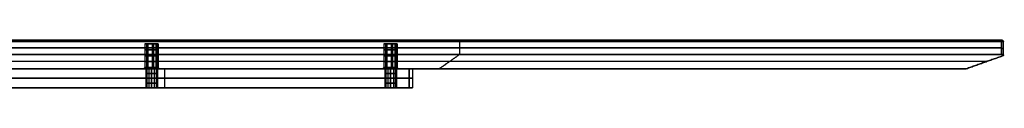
# Model space of a CAD drawing. Header units: millimetres. Extents: x -458 to 459, y -7 to 710.
# Tile 14 of 14: x 45 to 459, y 690 to 710. Entities that reach past the tile are written whole.
import ezdxf

# ---------------------------------------------------------------- set-up
doc = ezdxf.new("R2010")
doc.units = ezdxf.units.MM
doc.header["$MEASUREMENT"] = 0
doc.layers.add('IGES LEVEL 10', color=7, linetype='Continuous')
doc.layers.add('IGES LEVEL 8', color=7, linetype='Continuous')

msp = doc.modelspace()

# ---------------------------------------------------------------- linework, layer by layer
at = {"layer": 'IGES LEVEL 10', "extrusion": (0, 1, 0)}
for centre, radius, start, end in [((-100.41, 100.41, 708.5), 2.85, 225, 45), ((-100.41, -100.41, 708.5), 2.85, 225, 45), ((-100.41, -100.41, 708.5), 2.85, 45, 225), ((-100.41, 100.41, 708.5), 2.85, 45, 225), ((-200.82, 0, 708.5), 2.85, 225, 45), ((-200.82, 0, 708.5), 2.85, 45, 225), ((-455.38, 0, 710), 2.5, 135, 225), ((-455.38, 0, 709.5), 3, 135, 225), ((-100.41, -100.41, 698), 3.35, 225, 45), ((-100.41, 100.41, 698), 3.35, 225, 45), ((-100.41, 100.41, 698.5), 2.85, 225, 45), ((-100.41, -100.41, 698.5), 2.85, 225, 45), ((-100.41, 100.41, 698), 3.35, 45, 225), ((-100.41, -100.41, 698), 3.35, 45, 225), ((-100.41, 100.41, 698.5), 2.85, 45, 225), ((-100.41, -100.41, 698.5), 2.85, 45, 225), ((-200.82, 0, 698), 3.35, 225, 45), ((-200.82, 0, 698.5), 2.85, 225, 45), ((-200.82, 0, 698), 3.35, 45, 225), ((-200.82, 0, 698.5), 2.85, 45, 225)]:
    msp.add_arc(centre, radius, start, end, dxfattribs=at)
at = {"layer": 'IGES LEVEL 10', "color": 253, "extrusion": (0, 1, 0)}
for centre, radius, start, end in [((-100.41, 100.41, 708.5), 2.85, 225, 45), ((-100.41, 100.41, 708.5), 2.85, 225, 45), ((-100.41, -100.41, 708.5), 2.85, 225, 45), ((-100.41, -100.41, 708.5), 2.85, 225, 45), ((-100.41, 100.41, 708.5), 2.85, 45, 225), ((-100.41, -100.41, 708.5), 2.85, 45, 225), ((-100.41, -100.41, 708.5), 2.85, 45, 225), ((-100.41, 100.41, 708.5), 2.85, 45, 225), ((-200.82, 0, 708.5), 2.85, 225, 45), ((-200.82, 0, 708.5), 2.85, 225, 45), ((-200.82, 0, 708.5), 2.85, 45, 225), ((-200.82, 0, 708.5), 2.85, 45, 225), ((-455.38, 0, 710), 2.5, 135, 225), ((-455.38, 0, 710), 2.5, 135, 225), ((-455.38, 0, 709.75), 2.75, 135, 225), ((-455.38, 0, 709.5), 3, 135, 225), ((-455.38, 0, 709.5), 3, 135, 225), ((-100.41, 100.41, 706), 2.85, 225, 45), ((-100.41, -100.41, 706), 2.85, 225, 45), ((-100.41, 100.41, 703.5), 2.85, 225, 45), ((-100.41, -100.41, 703.5), 2.85, 225, 45), ((-100.41, -100.41, 706), 2.85, 45, 225), ((-100.41, 100.41, 706), 2.85, 45, 225), ((-100.41, -100.41, 703.5), 2.85, 45, 225), ((-100.41, 100.41, 703.5), 2.85, 45, 225), ((-200.82, 0, 706), 2.85, 225, 45), ((-200.82, 0, 703.5), 2.85, 225, 45), ((-200.82, 0, 706), 2.85, 45, 225), ((-200.82, 0, 703.5), 2.85, 45, 225), ((-455.38, 0, 706.51), 3, 135, 225), ((-100.41, 100.41, 701), 2.85, 225, 45), ((-100.41, -100.41, 701), 2.85, 225, 45), ((-100.41, -100.41, 701), 2.85, 45, 225), ((-100.41, 100.41, 701), 2.85, 45, 225), ((-200.82, 0, 701), 2.85, 225, 45), ((-200.82, 0, 701), 2.85, 45, 225), ((-100.41, -100.41, 698), 3.35, 225, 45), ((-100.41, 100.41, 698), 3.35, 225, 45), ((-100.41, 100.41, 698), 3.35, 225, 45), ((-100.41, -100.41, 698), 3.35, 225, 45), ((-100.41, -100.41, 698.13), 3.22, 225, 45), ((-100.41, 100.41, 698.13), 3.23, 225, 45), ((-100.41, -100.41, 698.25), 3.1, 225, 45), ((-100.41, 100.41, 698.25), 3.1, 225, 45), ((-100.41, -100.41, 698.38), 2.97, 225, 45), ((-100.41, 100.41, 698.38), 2.97, 225, 45), ((-100.41, 100.41, 698.5), 2.85, 225, 45), ((-100.41, 100.41, 698.5), 2.85, 225, 45), ((-100.41, -100.41, 698.5), 2.85, 225, 45), ((-100.41, -100.41, 698.5), 2.85, 225, 45), ((-100.41, 100.41, 698), 3.35, 45, 225), ((-100.41, -100.41, 698), 3.35, 45, 225), ((-100.41, 100.41, 698), 3.35, 45, 225), ((-100.41, -100.41, 698), 3.35, 45, 225), ((-100.41, 100.41, 698.13), 3.23, 45, 225), ((-100.41, -100.41, 698.13), 3.22, 45, 225), ((-100.41, 100.41, 698.25), 3.1, 45, 225), ((-100.41, -100.41, 698.25), 3.1, 45, 225), ((-100.41, 100.41, 698.38), 2.97, 45, 225), ((-100.41, -100.41, 698.38), 2.97, 45, 225), ((-100.41, -100.41, 698.5), 2.85, 45, 225), ((-100.41, 100.41, 698.5), 2.85, 45, 225), ((-100.41, 100.41, 698.5), 2.85, 45, 225), ((-100.41, -100.41, 698.5), 2.85, 45, 225), ((-200.82, 0, 698), 3.35, 225, 45), ((-200.82, 0, 698), 3.35, 225, 45), ((-200.82, 0, 698.13), 3.22, 225, 45), ((-200.82, 0, 698.25), 3.1, 225, 45), ((-200.82, 0, 698.38), 2.98, 225, 45), ((-200.82, 0, 698.5), 2.85, 225, 45), ((-200.82, 0, 698.5), 2.85, 225, 45), ((-200.82, 0, 698), 3.35, 45, 225), ((-200.82, 0, 698), 3.35, 45, 225), ((-200.82, 0, 698.13), 3.22, 45, 225), ((-200.82, 0, 698.25), 3.1, 45, 225), ((-200.82, 0, 698.38), 2.98, 45, 225), ((-200.82, 0, 698.5), 2.85, 45, 225), ((-200.82, 0, 698.5), 2.85, 45, 225)]:
    msp.add_arc(centre, radius, start, end, dxfattribs=at)
at = {"layer": 'IGES LEVEL 10', "color": 253}
for points in [[(-229.46, 710, 229.46), (0, 710), (229.46, 710, -229.46)], [(229.46, 710, 229.46), (0, 710), (-229.46, 710, -229.46)], [(1.77, 710, -457.14), (229.46, 710, -229.46), (457.14, 710, -1.77)], [(457.14, 710, 1.77), (229.46, 710, 229.46), (1.77, 710, 457.14)], [(457.14, 710, -1.77), (229.46, 710, -229.46), (1.77, 710, -457.14)], [(1.77, 710, 457.14), (229.46, 710, 229.46), (457.14, 710, 1.77)], [(457.32, 709.75, -1.94), (229.63, 709.75, -229.63), (1.94, 709.75, -457.32)], [(457.32, 709.75, 1.94), (229.63, 709.75, 229.63), (1.94, 709.75, 457.32)], [(457.5, 709.5, -2.12), (229.81, 709.5, -229.81), (2.12, 709.5, -457.5)], [(2.12, 709.5, 457.5), (229.81, 709.5, 229.81), (457.5, 709.5, 2.12)], [(2.12, 709.5, 457.5), (229.81, 709.5, 229.81), (457.5, 709.5, 2.12)], [(457.5, 709.5, -2.12), (229.81, 709.5, -229.81), (2.12, 709.5, -457.5)], [(97.57, 708.5, 100.13), (97.57, 703.5, 100.13), (97.57, 698.5, 100.13)], [(97.57, 708.5, -100.69), (97.57, 703.5, -100.69), (97.57, 698.5, -100.69)], [(102.42, 708.5, 98.39), (100.41, 708.5, 100.41), (98.39, 708.5, 102.42)], [(102.42, 708.5, 102.42), (100.41, 708.5, 100.41), (98.39, 708.5, 98.39)], [(98.39, 698.5, 102.42), (98.39, 703.5, 102.42), (98.39, 708.5, 102.42)], [(102.42, 708.5, -102.42), (100.41, 708.5, -100.41), (98.39, 708.5, -98.39)], [(102.42, 708.5, -98.39), (100.41, 708.5, -100.41), (98.39, 708.5, -102.42)], [(98.39, 698.5, -98.39), (98.39, 703.5, -98.39), (98.39, 708.5, -98.39)], [(98.39, 708.5, -98.39), (98.39, 703.5, -98.39), (98.39, 698.5, -98.39)], [(98.39, 708.5, 102.42), (98.39, 703.5, 102.42), (98.39, 698.5, 102.42)], [(98.83, 708.5, 98.04), (98.83, 703.5, 98.04), (98.83, 698.5, 98.04)], [(98.83, 708.5, -102.78), (98.83, 703.5, -102.78), (98.83, 698.5, -102.78)], [(100.69, 708.5, -97.57), (100.69, 703.5, -97.57), (100.69, 698.5, -97.57)], [(100.69, 708.5, 103.25), (100.69, 703.5, 103.25), (100.69, 698.5, 103.25)], [(101.24, 708.5, 97.68), (101.24, 703.5, 97.68), (101.24, 698.5, 97.68)], [(101.24, 708.5, -103.14), (101.24, 703.5, -103.14), (101.24, 698.5, -103.14)], [(102.42, 708.5, 98.39), (102.42, 703.5, 98.39), (102.42, 698.5, 98.39)], [(102.42, 708.5, -102.42), (102.42, 703.5, -102.42), (102.42, 698.5, -102.42)], [(102.42, 698.5, -102.42), (102.42, 703.5, -102.42), (102.42, 708.5, -102.42)], [(102.42, 698.5, 98.39), (102.42, 703.5, 98.39), (102.42, 708.5, 98.39)], [(102.78, 708.5, -98.83), (102.78, 703.5, -98.83), (102.78, 698.5, -98.83)], [(102.78, 708.5, 101.99), (102.78, 703.5, 101.99), (102.78, 698.5, 101.99)], [(103.14, 708.5, -101.24), (103.14, 703.5, -101.24), (103.14, 698.5, -101.24)], [(103.14, 708.5, 99.58), (103.14, 703.5, 99.58), (103.14, 698.5, 99.58)], [(197.98, 708.5, -0.28), (197.98, 703.5, -0.28), (197.98, 698.5, -0.28)], [(202.83, 708.5, -2.02), (200.82, 708.5), (198.8, 708.5, 2.02)], [(202.83, 708.5, 2.02), (200.82, 708.5), (198.8, 708.5, -2.02)], [(198.8, 698.5, 2.02), (198.8, 703.5, 2.02), (198.8, 708.5, 2.02)], [(198.8, 708.5, 2.02), (198.8, 703.5, 2.02), (198.8, 698.5, 2.02)], [(199.23, 708.5, -2.37), (199.23, 703.5, -2.37), (199.23, 698.5, -2.37)], [(201.1, 708.5, 2.84), (201.1, 703.5, 2.84), (201.1, 698.5, 2.84)], [(201.65, 708.5, -2.73), (201.65, 703.5, -2.73), (201.65, 698.5, -2.73)], [(202.83, 708.5, -2.02), (202.83, 703.5, -2.02), (202.83, 698.5, -2.02)], [(202.83, 698.5, -2.02), (202.83, 703.5, -2.02), (202.83, 708.5, -2.02)], [(203.19, 708.5, 1.58), (203.19, 703.5, 1.58), (203.19, 698.5, 1.58)], [(203.55, 708.5, -0.83), (203.55, 703.5, -0.83), (203.55, 698.5, -0.83)], [(229.46, 710, -229.46), (229.63, 709.75, -229.63), (229.81, 709.5, -229.81)], [(229.81, 709.5, 229.81), (229.63, 709.75, 229.63), (229.46, 710, 229.46)], [(229.81, 709.5, 229.81), (229.81, 706.75, 229.81), (229.81, 704, 229.81)], [(229.81, 709.5, -229.81), (229.81, 706.75, -229.81), (229.81, 704, -229.81)], [(457.14, 710, -1.77), (457.32, 709.75, -1.94), (457.5, 709.5, -2.12)], [(457.14, 710, 1.77), (457.32, 709.75, 1.94), (457.5, 709.5, 2.12)], [(457.5, 709.5, -2.12), (457.32, 709.75, -1.94), (457.14, 710, -1.77)], [(457.5, 709.5, 2.12), (457.32, 709.75, 1.94), (457.14, 710, 1.77)], [(457.5, 704, -2.12), (457.5, 706.75, -2.12), (457.5, 709.5, -2.12)], [(457.5, 709.5, 2.12), (457.5, 706.75, 2.12), (457.5, 704, 2.12)], [(457.5, 709.5, 2.12), (457.5, 706.75, 2.12), (457.5, 704, 2.12)], [(457.5, 704, -2.12), (457.5, 706.75, -2.12), (457.5, 709.5, -2.12)], [(457.88, 710), (458.13, 709.75), (458.38, 709.5)], [(458.36, 703.66, 0.29), (458.36, 706.58, 0.29), (458.36, 709.5, 0.29)], [(2.12, 706.75, 457.5), (229.81, 706.75, 229.81), (457.5, 706.75, 2.12)], [(457.5, 706.75, -2.12), (229.81, 706.75, -229.81), (2.12, 706.75, -457.5)], [(457.5, 704, -2.12), (229.81, 704, -229.81), (2.12, 704, -457.5)], [(2.12, 704, 457.5), (229.81, 704, 229.81), (457.5, 704, 2.12)], [(457.5, 704, 2.12), (229.81, 704, 229.81), (2.12, 704, 457.5)], [(2.12, 704, -457.5), (229.81, 704, -229.81), (457.5, 704, -2.12)], [(221.32, 698, -221.32), (225.57, 701, -225.57), (229.81, 704, -229.81)], [(229.81, 704, 229.81), (225.57, 701, 225.57), (221.32, 698, 221.32)], [(442.65, 698), (450.51, 700.78), (458.38, 703.56)], [(458.38, 703.56), (450.51, 700.78), (442.65, 698)], [(451.13, 701, 0), (225.57, 701, -225.57), (0, 701, -451.13)], [(451.13, 701, 0), (225.57, 701, 225.57), (0, 701, 451.13)], [(-98.04, 698, 98.04), (0, 698), (98.04, 698, -98.04)], [(98.04, 698, 98.04), (0, 698), (-98.04, 698, -98.04)], [(0, 698, -442.65), (221.32, 698, -221.32), (442.65, 698)], [(442.65, 698), (221.32, 698, 221.32), (0, 698, 442.65)], [(0, 698, 442.65), (221.32, 698, 221.32), (442.65, 698)], [(442.65, 698), (221.32, 698, -221.32), (0, 698, -442.65)], [(97.57, 698.5, -100.69), (97.32, 698.25, -100.71), (97.08, 698, -100.74)], [(97.57, 698.5, 100.13), (97.32, 698.25, 100.11), (97.08, 698, 100.08)], [(98.04, 698, -98.04), (98.22, 698.25, -98.22), (98.39, 698.5, -98.39)], [(98.04, 698, 102.78), (98.22, 698.25, 102.6), (98.39, 698.5, 102.42)], [(98.39, 698.5, 102.42), (98.22, 698.25, 102.6), (98.04, 698, 102.78)], [(98.39, 698.5, -98.39), (98.22, 698.25, -98.22), (98.04, 698, -98.04)], [(98.83, 698.5, -102.78), (98.69, 698.25, -102.99), (98.55, 698, -103.19)], [(98.83, 698.5, 98.04), (98.69, 698.25, 97.83), (98.55, 698, 97.62)], [(100.69, 698.5, 103.25), (100.71, 698.25, 103.49), (100.74, 698, 103.74)], [(100.69, 698.5, -97.57), (100.71, 698.25, -97.32), (100.74, 698, -97.08)], [(101.24, 698.5, -103.14), (101.31, 698.25, -103.38), (101.38, 698, -103.61)], [(101.24, 698.5, 97.68), (101.31, 698.25, 97.44), (101.38, 698, 97.2)], [(102.42, 698.5, -102.42), (102.6, 698.25, -102.6), (102.78, 698, -102.78)], [(102.42, 698.5, 98.39), (102.6, 698.25, 98.22), (102.78, 698, 98.04)], [(102.78, 698, 98.04), (102.6, 698.25, 98.22), (102.42, 698.5, 98.39)], [(102.78, 698, -102.78), (102.6, 698.25, -102.6), (102.42, 698.5, -102.42)], [(102.78, 698.5, 101.99), (102.99, 698.25, 102.13), (103.19, 698, 102.27)], [(102.78, 698.5, -98.83), (102.99, 698.25, -98.69), (103.19, 698, -98.55)], [(102.78, 698, -102.78), (162.05, 698, -162.05), (221.32, 698, -221.32)], [(221.32, 698, 221.32), (162.05, 698, 162.05), (102.78, 698, 102.78)], [(103.14, 698.5, 99.58), (103.38, 698.25, 99.51), (103.61, 698, 99.44)], [(103.14, 698.5, -101.24), (103.38, 698.25, -101.31), (103.61, 698, -101.38)], [(197.98, 698.5, -0.28), (197.73, 698.25, -0.3), (197.48, 698, -0.33)], [(198.45, 698, 2.37), (198.63, 698.25, 2.19), (198.8, 698.5, 2.02)], [(198.8, 698.5, 2.02), (198.63, 698.25, 2.19), (198.45, 698, 2.37)], [(199.23, 698.5, -2.37), (199.1, 698.25, -2.58), (198.96, 698, -2.79)], [(201.1, 698.5, 2.84), (201.12, 698.25, 3.09), (201.15, 698, 3.33)], [(201.65, 698.5, -2.73), (201.72, 698.25, -2.97), (201.79, 698, -3.21)], [(202.83, 698.5, -2.02), (203.01, 698.25, -2.19), (203.19, 698, -2.37)], [(203.19, 698, -2.37), (203.01, 698.25, -2.19), (202.83, 698.5, -2.02)], [(203.19, 698.5, 1.58), (203.4, 698.25, 1.72), (203.6, 698, 1.86)], [(203.55, 698.5, -0.83), (203.78, 698.25, -0.9), (204.02, 698, -0.97)]]:
    msp.add_open_spline(points, degree=2, dxfattribs=at)
at = {"layer": 'IGES LEVEL 10'}
for points in [[(1.77, 710, 457.14), (229.46, 710, 229.46), (457.14, 710, 1.77)], [(457.14, 710, -1.77), (229.46, 710, -229.46), (1.77, 710, -457.14)], [(2.12, 709.5, 457.5), (229.81, 709.5, 229.81), (457.5, 709.5, 2.12)], [(457.5, 709.5, -2.12), (229.81, 709.5, -229.81), (2.12, 709.5, -457.5)], [(98.39, 708.5, -98.39), (98.39, 703.5, -98.39), (98.39, 698.5, -98.39)], [(98.39, 708.5, 102.42), (98.39, 703.5, 102.42), (98.39, 698.5, 102.42)], [(102.42, 698.5, -102.42), (102.42, 703.5, -102.42), (102.42, 708.5, -102.42)], [(102.42, 698.5, 98.39), (102.42, 703.5, 98.39), (102.42, 708.5, 98.39)], [(198.8, 708.5, 2.02), (198.8, 703.5, 2.02), (198.8, 698.5, 2.02)], [(202.83, 698.5, -2.02), (202.83, 703.5, -2.02), (202.83, 708.5, -2.02)], [(457.5, 709.5, -2.12), (457.32, 709.75, -1.94), (457.14, 710, -1.77)], [(457.5, 709.5, 2.12), (457.32, 709.75, 1.94), (457.14, 710, 1.77)], [(457.5, 709.5, 2.12), (457.5, 706.75, 2.12), (457.5, 704, 2.12)], [(457.5, 704, -2.12), (457.5, 706.75, -2.12), (457.5, 709.5, -2.12)], [(457.5, 704, 2.12), (229.81, 704, 229.81), (2.12, 704, 457.5)], [(2.12, 704, -457.5), (229.81, 704, -229.81), (457.5, 704, -2.12)], [(458.38, 703.56), (450.51, 700.78), (442.65, 698)], [(442.65, 698), (221.32, 698, -221.32), (0, 698, -442.65)], [(0, 698, 442.65), (221.32, 698, 221.32), (442.65, 698)], [(98.39, 698.5, 102.42), (98.22, 698.25, 102.6), (98.04, 698, 102.78)], [(98.39, 698.5, -98.39), (98.22, 698.25, -98.22), (98.04, 698, -98.04)], [(102.78, 698, 98.04), (102.6, 698.25, 98.22), (102.42, 698.5, 98.39)], [(102.78, 698, -102.78), (102.6, 698.25, -102.6), (102.42, 698.5, -102.42)], [(198.8, 698.5, 2.02), (198.63, 698.25, 2.19), (198.45, 698, 2.37)], [(203.19, 698, -2.37), (203.01, 698.25, -2.19), (202.83, 698.5, -2.02)]]:
    msp.add_open_spline(points, degree=2, dxfattribs=at)
for points in [[(458.38, 703.56), (458.38, 703.85, -0.81), (458.07, 704, -1.55), (457.5, 704, -2.12)], [(457.5, 704, 2.12), (458.07, 704, 1.55), (458.38, 703.85, 0.81), (458.38, 703.56)]]:
    msp.add_rational_spline(points, [1, 0.949253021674, 0.949253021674, 1], degree=3, dxfattribs=at)
at = {"layer": 'IGES LEVEL 10', "color": 253}
for points in [[(458.38, 703.56), (458.38, 703.85, -0.81), (458.07, 704, -1.55), (457.5, 704, -2.12)], [(457.5, 704, 2.12), (458.07, 704, 1.55), (458.38, 703.85, 0.81), (458.38, 703.56)], [(458.38, 703.56), (458.38, 703.85, -0.81), (458.07, 704, -1.55), (457.5, 704, -2.12)], [(457.5, 704, 2.12), (458.07, 704, 1.55), (458.38, 703.85, 0.81), (458.38, 703.56)]]:
    msp.add_rational_spline(points, [1, 0.949253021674, 0.949253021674, 1], degree=3, dxfattribs=at)
at = {"layer": 'IGES LEVEL 8', "extrusion": (0, 1, 0)}
for centre, radius, start, end in [((-100.41, 100.41, 698), 2.5, 270, 90), ((-100.41, -100.41, 698), 2.5, 270, 90), ((-100.41, 100.41, 698), 2.5, 90, 270), ((-100.41, -100.41, 698), 2.5, 90, 270), ((-200.82, 0, 698), 2.5, 270, 90), ((-200.82, 0, 698), 2.5, 90, 270), ((-205.06, -0.26, 698), 5, 135, 225), ((-100.41, 100.41, 690), 2.5, 270, 90), ((-100.41, -100.41, 690), 2.5, 270, 90), ((-100.41, 100.41, 690), 2.5, 90, 270), ((-100.41, -100.41, 690), 2.5, 90, 270), ((-200.82, 0, 690), 2.5, 270, 90), ((-200.82, 0, 690), 2.5, 90, 270), ((-205.06, -0.26, 690), 5, 135, 225)]:
    msp.add_arc(centre, radius, start, end, dxfattribs=at)
at = {"layer": 'IGES LEVEL 8', "color": 253, "extrusion": (0, 1, 0)}
for centre, radius, start, end in [((-100.41, -100.41, 698), 2.5, 270, 90), ((-100.41, 100.41, 698), 2.5, 270, 90), ((-100.41, 100.41, 698), 2.5, 270, 90), ((-100.41, -100.41, 698), 2.5, 270, 90), ((-100.41, 100.41, 696), 2.5, 270, 90), ((-100.41, -100.41, 696), 2.5, 270, 90), ((-100.41, -100.41, 698), 2.5, 90, 270), ((-100.41, 100.41, 698), 2.5, 90, 270), ((-100.41, -100.41, 698), 2.5, 90, 270), ((-100.41, 100.41, 698), 2.5, 90, 270), ((-100.41, -100.41, 696), 2.5, 90, 270), ((-100.41, 100.41, 696), 2.5, 90, 270), ((-200.82, 0, 698), 2.5, 270, 90), ((-200.82, 0, 698), 2.5, 270, 90), ((-200.82, 0, 696), 2.5, 270, 90), ((-200.82, 0, 698), 2.5, 90, 270), ((-200.82, 0, 698), 2.5, 90, 270), ((-200.82, 0, 696), 2.5, 90, 270), ((-205.06, -0.26, 698), 5, 135, 225), ((-205.06, -0.26, 698), 5, 135, 225), ((-100.41, 100.41, 694), 2.5, 270, 90), ((-100.41, -100.41, 694), 2.5, 270, 90), ((-100.41, 100.41, 692), 2.5, 270, 90), ((-100.41, -100.41, 692), 2.5, 270, 90), ((-100.41, -100.41, 694), 2.5, 90, 270), ((-100.41, 100.41, 694), 2.5, 90, 270), ((-100.41, -100.41, 692), 2.5, 90, 270), ((-100.41, 100.41, 692), 2.5, 90, 270), ((-200.82, 0, 694), 2.5, 270, 90), ((-200.82, 0, 692), 2.5, 270, 90), ((-200.82, 0, 694), 2.5, 90, 270), ((-200.82, 0, 692), 2.5, 90, 270), ((-205.06, -0.26, 694), 5, 135, 225), ((-100.41, 100.41, 690), 2.5, 270, 90), ((-100.41, -100.41, 690), 2.5, 270, 90), ((-100.41, -100.41, 690), 2.5, 90, 270), ((-100.41, 100.41, 690), 2.5, 90, 270), ((-200.82, 0, 690), 2.5, 270, 90), ((-200.82, 0, 690), 2.5, 270, 90), ((-200.82, 0, 690), 2.5, 90, 270), ((-200.82, 0, 690), 2.5, 90, 270), ((-205.06, -0.26, 690), 5, 135, 225), ((-205.06, -0.26, 690), 5, 135, 225)]:
    msp.add_arc(centre, radius, start, end, dxfattribs=at)
at = {"layer": 'IGES LEVEL 8', "color": 253, "extrusion": (0, 1, -1.95996e-10)}
msp.add_arc((-100.41, -100.41, 690), 2.5, 270, 90, dxfattribs=at)
at = {"layer": 'IGES LEVEL 8', "color": 253, "extrusion": (0, 1, 1.95996e-10)}
msp.add_arc((-100.41, 100.41, 690), 2.5, 270, 90, dxfattribs=at)
at = {"layer": 'IGES LEVEL 8', "color": 253, "extrusion": (2.78527e-24, 1, -1.95996e-10)}
msp.add_arc((-100.41, -100.41, 690), 2.5, 90, 270, dxfattribs=at)
at = {"layer": 'IGES LEVEL 8', "color": 253, "extrusion": (-2.78527e-24, 1, 1.95996e-10)}
msp.add_arc((-100.41, 100.41, 690), 2.5, 90, 270, dxfattribs=at)
at = {"layer": 'IGES LEVEL 8'}
for points in [[(208.6, 698, -3.8), (106.07, 698, -106.33), (3.54, 698, -208.86)], [(3.54, 698, 208.34), (106.07, 698, 105.81), (208.6, 698, 3.28)], [(100.41, 690, 102.91), (100.41, 694, 102.91), (100.41, 698, 102.91)], [(100.41, 698, 97.91), (100.41, 694, 97.91), (100.41, 690, 97.91)], [(100.41, 690, -97.91), (100.41, 694, -97.91), (100.41, 698, -97.91)], [(100.41, 698, -102.91), (100.41, 694, -102.91), (100.41, 690, -102.91)], [(200.82, 690, 2.5), (200.82, 694, 2.5), (200.82, 698, 2.5)], [(200.82, 698, -2.5), (200.82, 694, -2.5), (200.82, 690, -2.5)], [(208.6, 690, -3.8), (208.6, 694, -3.8), (208.6, 698, -3.8)], [(208.6, 698, 3.28), (208.6, 694, 3.28), (208.6, 690, 3.28)], [(208.6, 690, -3.8), (106.07, 690, -106.33), (3.54, 690, -208.86)], [(3.54, 690, 208.34), (106.07, 690, 105.81), (208.6, 690, 3.28)]]:
    msp.add_open_spline(points, degree=2, dxfattribs=at)
at = {"layer": 'IGES LEVEL 8', "color": 253}
for points in [[(208.6, 698, -3.8), (106.07, 698, -106.33), (3.54, 698, -208.86)], [(3.54, 698, 208.34), (106.07, 698, 105.81), (208.6, 698, 3.28)], [(3.54, 698, 208.34), (106.07, 698, 105.81), (208.6, 698, 3.28)], [(208.6, 698, -3.8), (106.07, 698, -106.33), (3.54, 698, -208.86)], [(35.84, 698, -0.26), (117.08, 698, -0.26), (198.33, 698, -0.26)], [(97.96, 698, 100.9), (97.96, 694, 100.9), (97.96, 690, 100.9)], [(97.96, 698, -99.92), (97.96, 694, -99.92), (97.96, 690, -99.92)], [(98.48, 698, 98.82), (98.48, 694, 98.82), (98.48, 690, 98.82)], [(98.48, 698, -102), (98.48, 694, -102), (98.48, 690, -102)], [(99.23, 698, 102.61), (99.23, 694, 102.61), (99.23, 690, 102.61)], [(99.23, 698, -98.2), (99.23, 694, -98.2), (99.23, 690, -98.2)], [(100.41, 698, -97.91), (100.41, 694, -97.91), (100.41, 690, -97.91)], [(100.41, 690, -102.91), (100.41, 694, -102.91), (100.41, 698, -102.91)], [(100.41, 698, 102.91), (100.41, 694, 102.91), (100.41, 690, 102.91)], [(100.41, 690, 97.91), (100.41, 694, 97.91), (100.41, 698, 97.91)], [(100.41, 698, 97.91), (100.41, 694, 97.91), (100.41, 690, 97.91)], [(100.41, 690, 102.91), (100.41, 694, 102.91), (100.41, 698, 102.91)], [(100.41, 698, -102.91), (100.41, 694, -102.91), (100.41, 690, -102.91)], [(100.41, 690, -97.91), (100.41, 694, -97.91), (100.41, 698, -97.91)], [(101.59, 698, -98.2), (101.59, 694, -98.2), (101.59, 690, -98.2)], [(101.59, 698, 102.61), (101.59, 694, 102.61), (101.59, 690, 102.61)], [(102.34, 698, -102), (102.34, 694, -102), (102.34, 690, -102)], [(102.34, 698, 98.82), (102.34, 694, 98.82), (102.34, 690, 98.82)], [(102.86, 698, -99.92), (102.86, 694, -99.92), (102.86, 690, -99.92)], [(102.86, 698, 100.9), (102.86, 694, 100.9), (102.86, 690, 100.9)], [(106.07, 690, -106.33), (106.07, 694, -106.33), (106.07, 698, -106.33)], [(106.07, 690, 105.81), (106.07, 694, 105.81), (106.07, 698, 105.81)], [(198.37, 698, 0.49), (198.37, 694, 0.49), (198.37, 690, 0.49)], [(198.89, 698, -1.59), (198.89, 694, -1.59), (198.89, 690, -1.59)], [(199.64, 698, 2.2), (199.64, 694, 2.2), (199.64, 690, 2.2)], [(200.82, 698, 2.5), (200.82, 694, 2.5), (200.82, 690, 2.5)], [(200.82, 690, -2.5), (200.82, 694, -2.5), (200.82, 698, -2.5)], [(200.82, 698, -2.5), (200.82, 694, -2.5), (200.82, 690, -2.5)], [(200.82, 690, 2.5), (200.82, 694, 2.5), (200.82, 698, 2.5)], [(202, 698, 2.2), (202, 694, 2.2), (202, 690, 2.2)], [(202.75, 698, -1.59), (202.75, 694, -1.59), (202.75, 690, -1.59)], [(203.27, 698, 0.49), (203.27, 694, 0.49), (203.27, 690, 0.49)], [(203.31, 698, -0.26), (206.68, 698, -0.26), (210.06, 698, -0.26)], [(208.6, 690, -3.8), (208.6, 694, -3.8), (208.6, 698, -3.8)], [(208.6, 698, 3.28), (208.6, 694, 3.28), (208.6, 690, 3.28)], [(208.6, 690, -3.8), (208.6, 694, -3.8), (208.6, 698, -3.8)], [(208.6, 698, 3.28), (208.6, 694, 3.28), (208.6, 690, 3.28)], [(210.06, 698, -0.26), (210.06, 694, -0.26), (210.06, 690, -0.26)], [(3.54, 694, -208.86), (106.07, 694, -106.33), (208.6, 694, -3.8)], [(208.6, 694, 3.28), (106.07, 694, 105.81), (3.54, 694, 208.34)], [(3.54, 690, -208.86), (106.07, 690, -106.33), (208.6, 690, -3.8)], [(208.6, 690, 3.28), (106.07, 690, 105.81), (3.54, 690, 208.34)], [(3.54, 690, 208.34), (106.07, 690, 105.81), (208.6, 690, 3.28)], [(208.6, 690, -3.8), (106.07, 690, -106.33), (3.54, 690, -208.86)], [(35.84, 690, -0.26), (117.08, 690, -0.26), (198.33, 690, -0.26)], [(203.31, 690, -0.26), (206.68, 690, -0.26), (210.06, 690, -0.26)]]:
    msp.add_open_spline(points, degree=2, dxfattribs=at)

doc.saveas('drawing.dxf')
